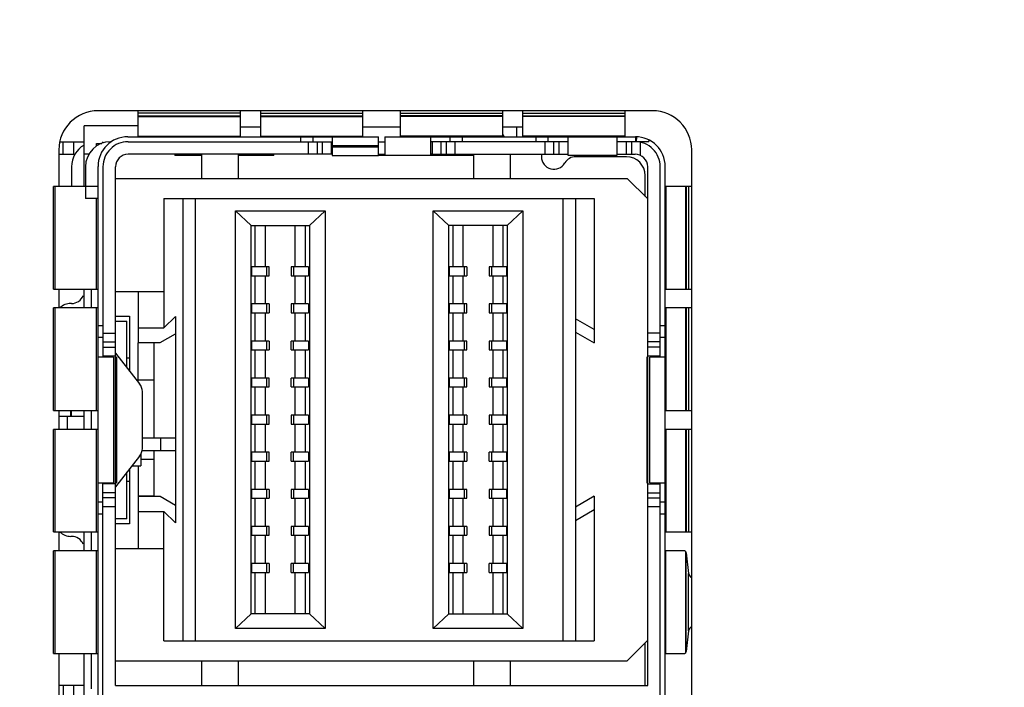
# Model space of a CAD drawing. Header units: inches. Extents: x 0 to 22, y 0 to 17.
# Tile 10 of 22: x 6.73 to 7.514, y 9.64 to 10.171. Entities that reach past the tile are written whole.
import ezdxf

# ---------------------------------------------------------------- set-up
doc = ezdxf.new("R2010")
doc.units = ezdxf.units.IN
doc.header["$LTSCALE"] = 1.21
doc.header["$MEASUREMENT"] = 0
doc.layers.get('0').update_dxf_attribs({"linetype": 'CONTINUOUS'})
doc.layers.add('DIMENSIONS', color=7, linetype='CONTINUOUS')
doc.styles.get("Standard").update_dxf_attribs({"font": 'txt', "width": 0.8})
doc.dimstyles.new('DIMSTYLE_1', dxfattribs={"dimtxt": 0.125, "dimasz": 0.18, "dimexe": 0.125, "dimexo": 0.0625, "dimgap": 0.03125, "dimtad": 0, "dimtih": 1, "dimtoh": 1, "dimzin": 4, "dimdsep": 46, "dimtxsty": 'STANDARD', "dimblk": '_FILLED', "dimblk1": '_FILLED', "dimblk2": '_FILLED', "dimcen": 0.09, "dimadec": 0, "dimazin": 0, "dimtp": 0.005, "dimtm": 0.005, "dimtfac": 1, "dimtofl": 0, "dimtmove": 0, "dimatfit": 3, "dimldrblk": '_FILLED', "dimfxl": 1, "dimtolj": 1, "dimtzin": 4, "dimarcsym": 0})

# ---------------------------------------------------------------- blocks, each defined once
blk = doc.blocks.new('*D14')
at = {"layer": 'DIMENSIONS', "color": 2, "linetype": 'CONTINUOUS'}
blk.add_line((7.45192, 10.69371), (5.98716, 10.69371), dxfattribs=at)
at = {"layer": 'DIMENSIONS', "color": 2, "linetype": 'CONTINUOUS', "insert": (5.92466, 10.75621), "char_height": 0.125, "width": 1.525, "attachment_point": 3, "line_spacing_factor": 0.9}
blk.add_mtext('2X 4.18{\\Ftxt.shx;\\W1.000000;\\H0.125000; }[106.3]', dxfattribs=at)
blk = doc.blocks.new('_FILLED')
at = {"color": 0, "linetype": 'BYBLOCK'}
blk.add_solid([(0, 0), (-1, 0.1736), (-1, -0.1736)], dxfattribs=at)

msp = doc.modelspace()

# ---------------------------------------------------------------- linework, layer by layer
at = {"color": 7, "linetype": 'CONTINUOUS'}
for p, q in [((7.23426, 10.09871), (6.79276, 10.09871)), ((6.82455, 10.09871), (6.82455, 10.07848)), ((6.90625, 10.09666), (6.82455, 10.09666)), ((6.82455, 10.0947), (6.90625, 10.0947)), ((6.82455, 10.09416), (6.90625, 10.09416)), ((6.90625, 10.07848), (6.90625, 10.09871)), ((6.92199, 10.09871), (6.92199, 10.07848)), ((6.92199, 10.09666), (7.00368, 10.09666)), ((6.92199, 10.0947), (7.00368, 10.0947)), ((6.92199, 10.09416), (7.00368, 10.09416)), ((7.00368, 10.07848), (7.00368, 10.09871)), ((7.03343, 10.09871), (7.03343, 10.07848)), ((7.03343, 10.09666), (7.11512, 10.09666)), ((7.11512, 10.0947), (7.03343, 10.0947)), ((7.11512, 10.09416), (7.03343, 10.09416)), ((7.11512, 10.07848), (7.11512, 10.09871)), ((7.13086, 10.09871), (7.13086, 10.07848)), ((7.13086, 10.09666), (7.21255, 10.09666)), ((7.13086, 10.0947), (7.21255, 10.0947)), ((7.21255, 10.09416), (7.13086, 10.09416)), ((7.21255, 10.07848), (7.21255, 10.09871)), ((6.78163, 10.03871), (6.78163, 10.08668)), ((6.82455, 10.08668), (6.78163, 10.08668)), ((6.90625, 10.08589), (6.92199, 10.08589)), ((7.00368, 10.08589), (7.03343, 10.08589)), ((7.11512, 10.08589), (7.13086, 10.08589)), ((7.12612, 10.07801), (7.12612, 10.08589)), ((6.81637, 10.07801), (7.01605, 10.07801)), ((6.82455, 10.07848), (6.90625, 10.07848)), ((6.92199, 10.07848), (7.00368, 10.07848)), ((6.95429, 10.07408), (6.95429, 10.07801)), ((6.96387, 10.07801), (6.96387, 10.07408)), ((6.97944, 10.07406), (6.97944, 10.07801)), ((7.01605, 10.06308), (7.01605, 10.07801)), ((7.02105, 10.07801), (7.02105, 10.06345)), ((7.02105, 10.07801), (7.22074, 10.07801)), ((7.11512, 10.07848), (7.03343, 10.07848)), ((7.05767, 10.06345), (7.05767, 10.07801)), ((7.07324, 10.07408), (7.07324, 10.07801)), ((7.08282, 10.07801), (7.08282, 10.07408)), ((7.11512, 10.07986), (7.11618, 10.07801)), ((7.21255, 10.07848), (7.13086, 10.07848)), ((7.14158, 10.07408), (7.14158, 10.07801)), ((7.15115, 10.07408), (7.15115, 10.07801)), ((7.16672, 10.07801), (7.16672, 10.06345)), ((7.20609, 10.06345), (7.20609, 10.07801)), ((7.22074, 10.07801), (7.22074, 10.07605)), ((7.22074, 10.07605), (7.22075, 10.07408)), ((7.22156, 10.07408), (7.22173, 10.07799)), ((7.23111, 10.07408), (7.23175, 10.07529)), ((6.76151, 10.06746), (6.76151, 10.03843)), ((6.76256, 10.07408), (6.78163, 10.07408)), ((6.76504, 10.06408), (6.76504, 10.07408)), ((6.77325, 10.07408), (6.77325, 10.06408)), ((6.79163, 10.07061), (6.79163, 10.07274)), ((6.79163, 10.07274), (6.7958, 10.07274)), ((6.79669, 10.07312), (6.79669, 10.07408)), ((6.81669, 10.07408), (6.97936, 10.07408)), ((6.96013, 10.07408), (6.96013, 10.06408)), ((6.9672, 10.07408), (6.9672, 10.06408)), ((6.97134, 10.07408), (6.97134, 10.06408)), ((6.97842, 10.07408), (6.97842, 10.06408)), ((6.97927, 10.07406), (6.97927, 10.06308)), ((6.97927, 10.07108), (7.01605, 10.07108)), ((6.97927, 10.07008), (7.01605, 10.07008)), ((7.01605, 10.07408), (7.02105, 10.07408)), ((7.16672, 10.07408), (7.05767, 10.07408)), ((7.05869, 10.07408), (7.05869, 10.06408)), ((7.06576, 10.07408), (7.06576, 10.06408)), ((7.06991, 10.07408), (7.06991, 10.06408)), ((7.07698, 10.07408), (7.07698, 10.06408)), ((7.14845, 10.07408), (7.14845, 10.06408)), ((7.15552, 10.07408), (7.15552, 10.06408)), ((7.15966, 10.07408), (7.15966, 10.06408)), ((7.22042, 10.07408), (7.20609, 10.07408)), ((7.21335, 10.07408), (7.21335, 10.06408)), ((7.21749, 10.07408), (7.21749, 10.06408)), ((7.23111, 10.07408), (7.22121, 10.07408)), ((7.22456, 10.07364), (7.22456, 10.06318)), ((7.26551, 8.33696), (7.26551, 10.06746)), ((6.76151, 10.06408), (6.77466, 10.06408)), ((6.78561, 10.06408), (6.78163, 10.06408)), ((6.97927, 10.06408), (6.81669, 10.06408)), ((6.85396, 10.06408), (6.85396, 10.0632)), ((6.87513, 10.0632), (6.85396, 10.0632)), ((6.87513, 10.06408), (6.87513, 10.04471)), ((6.90466, 10.04471), (6.90466, 10.06408)), ((6.9327, 10.0632), (6.90466, 10.0632)), ((6.9327, 10.0632), (6.9327, 10.06408)), ((6.97927, 10.06308), (7.01605, 10.06308)), ((7.02105, 10.06396), (7.01605, 10.06408)), ((7.02105, 10.0632), (7.01605, 10.0632)), ((7.02105, 10.06345), (7.05767, 10.06345)), ((7.05869, 10.06408), (7.05767, 10.06401)), ((7.09167, 10.0632), (7.05767, 10.0632)), ((7.05869, 10.06408), (7.16672, 10.06408)), ((7.09167, 10.06408), (7.09167, 10.04471)), ((7.1212, 10.04471), (7.1212, 10.06408)), ((7.14581, 10.06408), (7.14581, 10.06211)), ((7.16672, 10.06345), (7.20609, 10.06345)), ((7.21345, 10.06211), (7.17313, 10.06211)), ((7.20609, 10.06408), (7.22042, 10.06408)), ((6.77163, 10.05408), (6.77163, 10.03843)), ((6.78269, 10.05408), (6.78269, 10.02871)), ((6.79275, 8.35148), (6.79275, 10.05439)), ((6.79669, 10.05408), (6.79669, 9.90254)), ((6.80669, 9.64101), (6.80669, 10.05408)), ((7.23042, 9.64101), (7.23042, 10.05408)), ((7.24042, 9.90254), (7.24042, 10.05408)), ((7.24436, 8.35148), (7.24436, 10.05439)), ((6.80669, 10.04471), (7.21415, 10.04471)), ((7.21415, 10.04471), (7.23042, 10.02844)), ((7.22845, 10.0304), (7.22845, 10.04711)), ((6.75729, 9.95674), (6.75729, 10.03843)), ((6.78269, 10.03843), (6.75729, 10.03843)), ((6.75871, 9.95674), (6.75871, 10.03843)), ((6.78269, 10.03871), (6.79275, 10.03871)), ((7.24482, 10.03843), (7.24482, 9.95674)), ((7.26551, 10.03843), (7.24482, 10.03843)), ((7.2605, 10.03843), (7.2605, 9.95674)), ((7.26104, 10.03843), (7.26104, 9.95674)), ((7.263, 10.03843), (7.263, 9.95674)), ((6.79275, 10.02871), (6.78269, 10.02871)), ((6.79156, 9.95674), (6.79156, 10.02871)), ((6.84521, 10.02896), (6.84521, 9.92581)), ((6.84521, 10.02896), (7.18788, 10.02896)), ((6.86021, 10.02896), (6.86021, 9.6766)), ((6.87021, 10.02896), (6.87021, 9.6766)), ((7.16288, 10.02896), (7.16288, 9.6766)), ((7.17288, 10.02896), (7.17288, 9.6766)), ((7.18788, 10.02896), (7.18788, 9.91381)), ((6.9021, 9.68644), (6.9021, 10.01912)), ((6.9146, 10.00731), (6.9021, 10.01912)), ((6.9021, 10.01912), (6.97351, 10.01912)), ((6.97351, 10.01912), (6.96101, 10.00731)), ((6.97351, 10.01912), (6.97351, 9.68644)), ((7.05958, 9.68644), (7.05958, 10.01912)), ((7.07208, 10.00731), (7.05958, 10.01912)), ((7.05958, 10.01912), (7.13099, 10.01912)), ((7.13099, 10.01912), (7.11849, 10.00731)), ((7.13099, 10.01912), (7.13099, 9.68644)), ((6.9146, 9.69825), (6.9146, 10.00731)), ((6.9146, 10.00731), (6.96101, 10.00731)), ((6.91798, 9.97439), (6.91798, 10.00731)), ((6.926, 9.97439), (6.926, 10.00731)), ((6.94962, 9.97439), (6.94962, 10.00731)), ((6.95763, 10.00731), (6.95763, 9.97439)), ((6.96101, 10.00731), (6.96101, 9.69825)), ((7.07208, 9.69825), (7.07208, 10.00731)), ((7.11849, 10.00731), (7.07208, 10.00731)), ((7.07546, 9.97439), (7.07546, 10.00731)), ((7.08348, 9.97439), (7.08348, 10.00731)), ((7.1071, 10.00731), (7.1071, 9.97439)), ((7.11511, 10.00731), (7.11511, 9.97439)), ((7.1185, 10.00731), (7.1185, 9.69825)), ((6.9152, 9.96739), (6.9152, 9.97439)), ((6.92897, 9.97439), (6.9152, 9.97439)), ((6.92717, 9.96739), (6.92717, 9.97439)), ((6.92897, 9.96739), (6.92897, 9.97439)), ((6.94665, 9.97439), (6.94665, 9.96739)), ((6.96041, 9.97439), (6.94665, 9.97439)), ((6.94845, 9.97439), (6.94845, 9.96739)), ((6.96041, 9.97439), (6.96041, 9.96739)), ((7.07268, 9.96739), (7.07268, 9.97439)), ((7.08645, 9.97439), (7.07268, 9.97439)), ((7.08465, 9.96739), (7.08465, 9.97439)), ((7.08645, 9.97439), (7.08645, 9.96739)), ((7.10413, 9.97439), (7.10413, 9.96739)), ((7.1179, 9.97439), (7.10413, 9.97439)), ((7.10593, 9.97439), (7.10593, 9.96739)), ((7.1179, 9.97439), (7.1179, 9.96739)), ((6.9152, 9.96739), (6.92897, 9.96739)), ((6.91798, 9.94487), (6.91798, 9.96739)), ((6.926, 9.94487), (6.926, 9.96739)), ((6.94665, 9.96739), (6.96041, 9.96739)), ((6.94962, 9.94487), (6.94962, 9.96739)), ((6.95763, 9.96739), (6.95763, 9.94487)), ((7.07268, 9.96739), (7.08645, 9.96739)), ((7.07546, 9.94487), (7.07546, 9.96739)), ((7.08348, 9.94487), (7.08348, 9.96739)), ((7.10413, 9.96739), (7.1179, 9.96739)), ((7.1071, 9.96739), (7.1071, 9.94487)), ((7.11511, 9.96739), (7.11511, 9.94487)), ((6.75729, 9.95674), (6.79271, 9.95674)), ((6.76151, 9.95674), (6.76151, 9.94174)), ((6.78094, 9.95156), (6.78163, 9.95128)), ((6.78163, 9.94174), (6.78163, 9.95674)), ((6.78749, 9.94174), (6.78749, 9.95674)), ((6.80669, 9.9549), (6.84521, 9.9549)), ((6.82462, 9.9549), (6.82462, 9.91407)), ((7.24482, 9.95674), (7.26551, 9.95674)), ((6.77163, 9.94522), (6.77102, 9.94522)), ((6.9152, 9.93787), (6.9152, 9.94487)), ((6.92897, 9.94487), (6.9152, 9.94487)), ((6.92717, 9.93787), (6.92717, 9.94487)), ((6.92897, 9.94487), (6.92897, 9.93787)), ((6.94665, 9.94487), (6.94665, 9.93787)), ((6.96041, 9.94487), (6.94665, 9.94487)), ((6.94845, 9.94487), (6.94845, 9.93787)), ((6.96041, 9.94487), (6.96041, 9.93787)), ((7.07268, 9.93787), (7.07268, 9.94487)), ((7.08645, 9.94487), (7.07268, 9.94487)), ((7.08465, 9.93787), (7.08465, 9.94487)), ((7.08645, 9.93787), (7.08645, 9.94487)), ((7.10413, 9.94487), (7.10413, 9.93787)), ((7.1179, 9.94487), (7.10413, 9.94487)), ((7.10593, 9.94487), (7.10593, 9.93787)), ((7.1179, 9.94487), (7.1179, 9.93787)), ((6.75729, 9.86004), (6.75729, 9.94174)), ((6.79271, 9.94174), (6.75729, 9.94174)), ((6.75871, 9.86004), (6.75871, 9.94174)), ((6.79156, 9.86004), (6.79156, 9.94174)), ((6.80669, 9.93522), (6.81773, 9.93522)), ((6.81773, 9.93522), (6.81773, 9.89171)), ((6.84521, 9.92581), (6.8543, 9.9349)), ((6.8543, 9.9349), (6.8543, 9.83809)), ((6.9152, 9.93787), (6.92897, 9.93787)), ((6.91798, 9.91534), (6.91798, 9.93787)), ((6.926, 9.91534), (6.926, 9.93787)), ((6.94665, 9.93787), (6.96041, 9.93787)), ((6.94962, 9.91534), (6.94962, 9.93787)), ((6.95763, 9.93787), (6.95763, 9.91534)), ((7.07268, 9.93787), (7.08645, 9.93787)), ((7.07546, 9.91534), (7.07546, 9.93787)), ((7.08348, 9.91534), (7.08348, 9.93787)), ((7.10413, 9.93787), (7.1179, 9.93787)), ((7.1071, 9.93787), (7.1071, 9.91534)), ((7.11511, 9.93787), (7.11511, 9.91534)), ((7.24482, 9.94174), (7.24482, 9.86004)), ((7.26551, 9.94174), (7.24482, 9.94174)), ((7.2605, 9.94174), (7.2605, 9.86004)), ((7.26104, 9.94174), (7.26104, 9.86004)), ((7.263, 9.94174), (7.263, 9.86004)), ((6.79275, 9.92769), (6.79669, 9.92769)), ((6.80669, 9.93128), (6.81576, 9.93128)), ((6.81576, 9.8942), (6.81576, 9.93128)), ((7.18788, 9.92444), (7.17288, 9.9331)), ((7.24042, 9.92769), (7.24436, 9.92769)), ((6.79669, 9.92168), (6.80669, 9.92168)), ((6.82462, 9.92581), (6.84521, 9.92581)), ((6.84221, 9.91407), (6.8543, 9.92106)), ((7.17288, 9.92247), (7.18788, 9.91381)), ((7.24042, 9.92168), (7.23042, 9.92168)), ((6.79669, 9.91812), (6.79275, 9.91812)), ((6.79669, 9.91461), (6.80669, 9.91461)), ((6.82462, 9.91407), (6.84221, 9.91407)), ((6.82462, 9.88297), (6.82462, 9.91381)), ((6.83741, 9.91381), (6.82462, 9.91381)), ((6.83741, 9.83809), (6.83741, 9.91381)), ((6.9152, 9.90834), (6.9152, 9.91534)), ((6.92897, 9.91534), (6.9152, 9.91534)), ((6.92717, 9.90834), (6.92717, 9.91534)), ((6.92897, 9.91534), (6.92897, 9.90834)), ((6.94665, 9.90834), (6.94665, 9.91534)), ((6.96041, 9.91534), (6.94665, 9.91534)), ((6.94845, 9.90834), (6.94845, 9.91534)), ((6.96041, 9.91534), (6.96041, 9.90834)), ((7.07268, 9.90834), (7.07268, 9.91534)), ((7.08645, 9.91534), (7.07268, 9.91534)), ((7.08465, 9.90834), (7.08465, 9.91534)), ((7.08645, 9.90834), (7.08645, 9.91534)), ((7.10413, 9.91534), (7.10413, 9.90834)), ((7.1179, 9.91534), (7.10413, 9.91534)), ((7.10593, 9.91534), (7.10593, 9.90834)), ((7.1179, 9.91534), (7.1179, 9.90834)), ((7.24042, 9.91461), (7.23042, 9.91461)), ((7.24436, 9.91812), (7.24042, 9.91812)), ((6.79669, 9.91047), (6.80669, 9.91047)), ((6.80669, 9.9034), (6.79669, 9.9034)), ((6.80669, 9.90569), (6.82588, 9.88138)), ((6.9152, 9.90834), (6.92897, 9.90834)), ((6.91798, 9.88581), (6.91798, 9.90834)), ((6.926, 9.88581), (6.926, 9.90834)), ((6.94665, 9.90834), (6.96041, 9.90834)), ((6.94962, 9.88581), (6.94962, 9.90834)), ((6.95763, 9.90834), (6.95763, 9.88581)), ((7.07268, 9.90834), (7.08645, 9.90834)), ((7.07546, 9.88581), (7.07546, 9.90834)), ((7.08348, 9.88581), (7.08348, 9.90834)), ((7.10413, 9.90834), (7.1179, 9.90834)), ((7.1071, 9.90834), (7.1071, 9.88581)), ((7.11511, 9.90834), (7.11511, 9.88581)), ((7.24042, 9.91047), (7.23042, 9.91047)), ((7.24042, 9.9034), (7.23042, 9.9034)), ((6.80505, 9.90254), (6.79275, 9.90254)), ((6.80505, 9.90254), (6.80505, 9.80254)), ((6.80749, 9.90254), (6.80669, 9.90254)), ((6.80749, 9.90254), (6.80749, 9.80254)), ((6.81576, 9.90199), (6.81773, 9.90199)), ((7.22979, 9.90254), (7.22979, 9.80254)), ((7.23042, 9.90254), (7.22979, 9.90254)), ((7.23206, 9.80254), (7.23206, 9.90254)), ((7.24436, 9.90254), (7.23206, 9.90254)), ((6.83741, 9.88428), (6.82462, 9.88428)), ((6.9152, 9.87881), (6.9152, 9.88581)), ((6.92897, 9.88581), (6.9152, 9.88581)), ((6.92717, 9.87881), (6.92717, 9.88581)), ((6.92897, 9.87881), (6.92897, 9.88581)), ((6.94665, 9.87881), (6.94665, 9.88581)), ((6.96041, 9.88581), (6.94665, 9.88581)), ((6.94845, 9.88581), (6.94845, 9.87881)), ((6.96041, 9.88581), (6.96041, 9.87881)), ((7.07268, 9.87881), (7.07268, 9.88581)), ((7.08645, 9.88581), (7.07268, 9.88581)), ((7.08465, 9.87881), (7.08465, 9.88581)), ((7.08645, 9.87881), (7.08645, 9.88581)), ((7.10413, 9.88581), (7.10413, 9.87881)), ((7.1179, 9.88581), (7.10413, 9.88581)), ((7.10593, 9.88581), (7.10593, 9.87881)), ((7.1179, 9.88581), (7.1179, 9.87881)), ((6.82803, 9.8299), (6.82803, 9.87519)), ((6.9152, 9.87881), (6.92897, 9.87881)), ((6.91798, 9.85628), (6.91798, 9.87881)), ((6.926, 9.85628), (6.926, 9.87881)), ((6.94665, 9.87881), (6.96041, 9.87881)), ((6.94962, 9.85628), (6.94962, 9.87881)), ((6.95763, 9.87881), (6.95763, 9.85628)), ((7.07268, 9.87881), (7.08645, 9.87881)), ((7.07546, 9.85628), (7.07546, 9.87881)), ((7.08348, 9.85628), (7.08348, 9.87881)), ((7.10413, 9.87881), (7.1179, 9.87881)), ((7.1071, 9.87881), (7.1071, 9.85628)), ((7.11511, 9.87881), (7.11511, 9.85628)), ((6.75729, 9.86004), (6.79271, 9.86004)), ((6.76151, 9.86004), (6.76151, 9.84504)), ((6.77102, 9.85552), (6.77102, 9.86004)), ((6.77163, 9.85552), (6.77163, 9.86004)), ((6.78163, 9.84504), (6.78163, 9.86004)), ((6.78749, 9.84504), (6.78749, 9.86004)), ((6.9152, 9.84928), (6.9152, 9.85628)), ((6.92897, 9.85628), (6.9152, 9.85628)), ((6.92717, 9.84928), (6.92717, 9.85628)), ((6.92897, 9.84928), (6.92897, 9.85628)), ((6.94665, 9.85628), (6.94665, 9.84928)), ((6.96041, 9.85628), (6.94665, 9.85628)), ((6.94845, 9.85628), (6.94845, 9.84928)), ((6.96041, 9.85628), (6.96041, 9.84928)), ((7.07268, 9.84928), (7.07268, 9.85628)), ((7.08645, 9.85628), (7.07268, 9.85628)), ((7.08465, 9.84928), (7.08465, 9.85628)), ((7.08645, 9.85628), (7.08645, 9.84928)), ((7.10413, 9.85628), (7.10413, 9.84928)), ((7.1179, 9.85628), (7.10413, 9.85628)), ((7.10593, 9.85628), (7.10593, 9.84928)), ((7.1179, 9.85628), (7.1179, 9.84928)), ((7.24482, 9.86004), (7.26551, 9.86004)), ((6.76151, 9.85552), (6.78163, 9.85552)), ((6.76852, 9.84504), (6.76852, 9.85552)), ((6.9152, 9.84928), (6.92897, 9.84928)), ((6.91798, 9.82675), (6.91798, 9.84928)), ((6.926, 9.82675), (6.926, 9.84928)), ((6.94665, 9.84928), (6.96041, 9.84928)), ((6.94962, 9.82675), (6.94962, 9.84928)), ((6.95763, 9.84928), (6.95763, 9.82675)), ((7.07268, 9.84928), (7.08645, 9.84928)), ((7.07546, 9.82675), (7.07546, 9.84928)), ((7.08348, 9.82675), (7.08348, 9.84928)), ((7.10413, 9.84928), (7.1179, 9.84928)), ((7.1071, 9.84928), (7.1071, 9.82675)), ((7.11511, 9.84928), (7.11511, 9.82675)), ((6.75729, 9.76335), (6.75729, 9.84504)), ((6.79271, 9.84504), (6.75729, 9.84504)), ((6.75871, 9.76335), (6.75871, 9.84504)), ((6.79156, 9.76335), (6.79156, 9.84504)), ((7.24482, 9.84504), (7.24482, 9.76335)), ((7.26551, 9.84504), (7.24482, 9.84504)), ((7.2605, 9.84504), (7.2605, 9.76335)), ((7.26104, 9.84504), (7.26104, 9.76335)), ((7.263, 9.84504), (7.263, 9.76335)), ((6.85463, 9.83809), (6.82803, 9.83809)), ((6.84281, 9.82809), (6.84281, 9.83809)), ((6.85463, 9.82809), (6.85463, 9.83809)), ((6.82694, 9.82541), (6.82694, 9.81599)), ((6.82803, 9.82809), (6.85463, 9.82809)), ((6.83741, 9.79176), (6.83741, 9.82809)), ((6.8543, 9.82809), (6.8543, 9.77066)), ((6.9152, 9.81975), (6.9152, 9.82675)), ((6.92897, 9.82675), (6.9152, 9.82675)), ((6.92717, 9.81975), (6.92717, 9.82675)), ((6.92897, 9.81975), (6.92897, 9.82675)), ((6.94665, 9.81975), (6.94665, 9.82675)), ((6.96041, 9.82675), (6.94665, 9.82675)), ((6.94845, 9.81975), (6.94845, 9.82675)), ((6.96041, 9.82675), (6.96041, 9.81975)), ((7.07268, 9.81975), (7.07268, 9.82675)), ((7.08645, 9.82675), (7.07268, 9.82675)), ((7.08465, 9.81975), (7.08465, 9.82675)), ((7.08645, 9.82675), (7.08645, 9.81975)), ((7.10413, 9.81975), (7.10413, 9.82675)), ((7.1179, 9.82675), (7.10413, 9.82675)), ((7.10593, 9.82675), (7.10593, 9.81975)), ((7.1179, 9.82675), (7.1179, 9.81975)), ((6.82588, 9.8237), (6.80669, 9.79939)), ((6.82694, 9.82129), (6.83741, 9.82129)), ((6.9152, 9.81975), (6.92897, 9.81975)), ((6.91798, 9.79723), (6.91798, 9.81975)), ((6.926, 9.79723), (6.926, 9.81975)), ((6.94665, 9.81975), (6.96041, 9.81975)), ((6.94962, 9.79723), (6.94962, 9.81975)), ((6.95763, 9.81975), (6.95763, 9.79723)), ((7.07268, 9.81975), (7.08645, 9.81975)), ((7.07546, 9.79723), (7.07546, 9.81975)), ((7.08348, 9.79723), (7.08348, 9.81975)), ((7.10413, 9.81975), (7.1179, 9.81975)), ((7.1071, 9.81975), (7.1071, 9.79723)), ((7.11511, 9.81975), (7.11511, 9.79723)), ((6.81576, 9.7738), (6.81576, 9.81089)), ((6.81773, 9.81338), (6.81773, 9.76987)), ((6.81979, 9.81599), (6.82694, 9.81599)), ((6.82462, 9.81599), (6.82462, 9.79176)), ((6.79275, 9.80254), (6.80505, 9.80254)), ((6.79669, 9.0364), (6.79669, 9.80254)), ((6.80669, 9.80168), (6.79669, 9.80168)), ((6.80669, 9.80254), (6.80749, 9.80254)), ((6.81773, 9.80357), (6.81576, 9.80357)), ((7.22979, 9.80254), (7.23042, 9.80254)), ((7.23042, 9.80168), (7.24042, 9.80168)), ((7.23206, 9.80254), (7.24436, 9.80254)), ((7.24042, 9.46947), (7.24042, 9.80254)), ((6.80669, 9.79461), (6.79669, 9.79461)), ((6.9152, 9.79023), (6.9152, 9.79723)), ((6.92897, 9.79723), (6.9152, 9.79723)), ((6.92717, 9.79023), (6.92717, 9.79723)), ((6.92897, 9.79723), (6.92897, 9.79023)), ((6.94665, 9.79723), (6.94665, 9.79023)), ((6.96041, 9.79723), (6.94665, 9.79723)), ((6.94845, 9.79723), (6.94845, 9.79023)), ((6.96041, 9.79723), (6.96041, 9.79023)), ((7.07268, 9.79023), (7.07268, 9.79723)), ((7.08645, 9.79723), (7.07268, 9.79723)), ((7.08465, 9.79023), (7.08465, 9.79723)), ((7.08645, 9.79023), (7.08645, 9.79723)), ((7.10413, 9.79723), (7.10413, 9.79023)), ((7.1179, 9.79723), (7.10413, 9.79723)), ((7.10593, 9.79723), (7.10593, 9.79023)), ((7.1179, 9.79723), (7.1179, 9.79023)), ((7.23042, 9.79461), (7.24042, 9.79461)), ((6.79669, 9.78699), (6.79275, 9.78699)), ((6.80669, 9.79047), (6.79669, 9.79047)), ((6.83741, 9.79176), (6.82462, 9.79176)), ((6.82462, 9.79149), (6.82462, 9.75018)), ((6.84221, 9.79149), (6.82462, 9.79149)), ((6.8543, 9.78451), (6.84221, 9.79149)), ((6.9152, 9.79023), (6.92897, 9.79023)), ((6.91798, 9.7677), (6.91798, 9.79023)), ((6.926, 9.7677), (6.926, 9.79023)), ((6.94665, 9.79023), (6.96041, 9.79023)), ((6.94962, 9.7677), (6.94962, 9.79023)), ((6.95763, 9.79023), (6.95763, 9.7677)), ((7.07268, 9.79023), (7.08645, 9.79023)), ((7.07546, 9.7677), (7.07546, 9.79023)), ((7.08348, 9.7677), (7.08348, 9.79023)), ((7.10413, 9.79023), (7.1179, 9.79023)), ((7.1071, 9.79023), (7.1071, 9.7677)), ((7.11511, 9.79023), (7.11511, 9.7677)), ((7.18788, 9.79176), (7.17288, 9.7831)), ((7.18788, 9.79176), (7.18788, 9.6766)), ((7.23042, 9.79047), (7.24042, 9.79047)), ((7.24436, 9.78699), (7.24042, 9.78699)), ((6.79669, 9.77739), (6.79275, 9.77739)), ((6.80669, 9.7834), (6.79669, 9.7834)), ((6.82462, 9.77976), (6.84521, 9.77976)), ((6.84521, 9.6766), (6.84521, 9.77976)), ((6.8543, 9.77066), (6.84521, 9.77976)), ((7.17288, 9.77247), (7.18788, 9.78113)), ((7.24042, 9.7834), (7.23042, 9.7834)), ((7.24436, 9.77739), (7.24042, 9.77739)), ((6.81576, 9.7738), (6.80669, 9.7738)), ((6.81773, 9.76987), (6.80669, 9.76987)), ((6.75729, 9.76335), (6.79271, 9.76335)), ((6.76151, 9.76335), (6.76151, 9.74835)), ((6.78163, 9.74835), (6.78163, 9.76335)), ((6.78749, 9.74835), (6.78749, 9.76335)), ((6.9152, 9.7607), (6.9152, 9.7677)), ((6.92897, 9.7677), (6.9152, 9.7677)), ((6.92717, 9.7607), (6.92717, 9.7677)), ((6.92897, 9.7607), (6.92897, 9.7677)), ((6.94665, 9.7677), (6.94665, 9.7607)), ((6.96041, 9.7677), (6.94665, 9.7677)), ((6.94845, 9.7677), (6.94845, 9.7607)), ((6.96041, 9.7677), (6.96041, 9.7607)), ((7.07268, 9.7607), (7.07268, 9.7677)), ((7.08645, 9.7677), (7.07268, 9.7677)), ((7.08465, 9.7607), (7.08465, 9.7677)), ((7.08645, 9.7677), (7.08645, 9.7607)), ((7.10413, 9.7677), (7.10413, 9.7607)), ((7.1179, 9.7677), (7.10413, 9.7677)), ((7.10593, 9.7677), (7.10593, 9.7607)), ((7.1179, 9.7677), (7.1179, 9.7607)), ((7.24482, 9.76335), (7.26551, 9.76335)), ((6.77163, 9.75987), (6.77102, 9.75987)), ((6.78163, 9.7538), (6.78094, 9.75353)), ((6.9152, 9.7607), (6.92897, 9.7607)), ((6.91798, 9.73817), (6.91798, 9.7607)), ((6.926, 9.73817), (6.926, 9.7607)), ((6.94665, 9.7607), (6.96041, 9.7607)), ((6.94962, 9.73817), (6.94962, 9.7607)), ((6.95763, 9.7607), (6.95763, 9.73817)), ((7.07268, 9.7607), (7.08645, 9.7607)), ((7.07546, 9.73817), (7.07546, 9.7607)), ((7.08348, 9.73817), (7.08348, 9.7607)), ((7.10413, 9.7607), (7.1179, 9.7607)), ((7.1071, 9.7607), (7.1071, 9.73817)), ((7.11511, 9.7607), (7.11511, 9.73817)), ((6.75729, 9.66666), (6.75729, 9.74835)), ((6.79271, 9.74835), (6.75729, 9.74835)), ((6.75871, 9.66666), (6.75871, 9.74835)), ((6.79156, 9.66666), (6.79156, 9.74835)), ((6.80669, 9.75018), (6.84521, 9.75018)), ((7.24482, 9.66666), (7.24482, 9.74835)), ((7.26006, 9.74835), (7.24482, 9.74835)), ((7.26006, 9.74835), (7.2605, 9.74807)), ((7.2605, 9.74807), (7.2605, 9.66693)), ((7.2605, 9.74807), (7.26064, 9.74787)), ((7.26064, 9.74787), (7.26104, 9.74673)), ((7.26104, 9.66828), (7.26104, 9.74673)), ((7.26104, 9.74673), (7.263, 9.73039)), ((6.9152, 9.73117), (6.9152, 9.73817)), ((6.92897, 9.73817), (6.9152, 9.73817)), ((6.92717, 9.73117), (6.92717, 9.73817)), ((6.92897, 9.73817), (6.92897, 9.73117)), ((6.94665, 9.73117), (6.94665, 9.73817)), ((6.96041, 9.73817), (6.94665, 9.73817)), ((6.94845, 9.73117), (6.94845, 9.73817)), ((6.96041, 9.73817), (6.96041, 9.73117)), ((7.07268, 9.73117), (7.07268, 9.73817)), ((7.08645, 9.73817), (7.07268, 9.73817)), ((7.08465, 9.73117), (7.08465, 9.73817)), ((7.08645, 9.73817), (7.08645, 9.73117)), ((7.10413, 9.73117), (7.10413, 9.73817)), ((7.1179, 9.73817), (7.10413, 9.73817)), ((7.10593, 9.73817), (7.10593, 9.73117)), ((7.1179, 9.73817), (7.1179, 9.73117)), ((6.9152, 9.73117), (6.92897, 9.73117)), ((6.91798, 9.69825), (6.91798, 9.73117)), ((6.926, 9.69825), (6.926, 9.73117)), ((6.94665, 9.73117), (6.96041, 9.73117)), ((6.94962, 9.69825), (6.94962, 9.73117)), ((6.95763, 9.73117), (6.95763, 9.69825)), ((7.07268, 9.73117), (7.08645, 9.73117)), ((7.07546, 9.69825), (7.07546, 9.73117)), ((7.08348, 9.69825), (7.08348, 9.73117)), ((7.10413, 9.73117), (7.1179, 9.73117)), ((7.1071, 9.73117), (7.1071, 9.69825)), ((7.11511, 9.73117), (7.11511, 9.69825)), ((7.263, 9.68462), (7.263, 9.73039)), ((6.9146, 9.69825), (6.9021, 9.68644)), ((6.96101, 9.69825), (6.9146, 9.69825)), ((6.96101, 9.69825), (6.97351, 9.68644)), ((7.07208, 9.69825), (7.05958, 9.68644)), ((7.07208, 9.69825), (7.11849, 9.69825)), ((7.11849, 9.69825), (7.13099, 9.68644)), ((6.97351, 9.68644), (6.9021, 9.68644)), ((7.13099, 9.68644), (7.05958, 9.68644)), ((7.263, 9.68462), (7.26104, 9.66828)), ((6.84521, 9.6766), (7.18788, 9.6766)), ((7.23042, 9.67713), (7.21415, 9.66085)), ((7.22845, 9.64101), (7.22845, 9.67516)), ((7.26104, 9.66828), (7.26064, 9.66713)), ((6.75729, 9.66666), (6.79275, 9.66666)), ((6.76151, 9.66666), (6.76151, 9.60536)), ((6.78163, 9.60564), (6.78163, 9.66666)), ((6.78749, 9.63833), (6.78749, 9.66666)), ((6.80669, 9.66085), (7.21415, 9.66085)), ((6.87513, 9.66085), (6.87513, 9.64101)), ((6.90466, 9.64101), (6.90466, 9.66085)), ((7.09167, 9.66085), (7.09167, 9.64101)), ((7.1212, 9.64101), (7.1212, 9.66085)), ((7.24482, 9.66666), (7.26006, 9.66666)), ((7.2605, 9.66693), (7.26006, 9.66666)), ((7.26064, 9.66713), (7.2605, 9.66693)), ((6.78163, 9.64101), (6.76151, 9.64101)), ((6.76504, 9.64101), (6.76504, 9.63101)), ((6.77325, 9.64101), (6.77325, 9.63101)), ((6.80669, 9.64101), (7.23042, 9.64101))]:
    msp.add_line(p, q, dxfattribs=at)
for centre, radius, start, end in [((6.79276, 10.06746), 0.03125, 90, 180), ((7.23426, 10.06746), 0.03125, 0, 90), ((6.81637, 10.05439), 0.02362, 90, 180), ((7.22074, 10.05439), 0.02362, 360, 90), ((6.79163, 10.05408), 0.02, 120, 180), ((6.80269, 10.05408), 0.02, 90, 180), ((6.81669, 10.05408), 0.02, 90, 180.00001), ((7.22042, 10.05408), 0.02, 0, 90.00004), ((6.81669, 10.05408), 0.01, 90, 180), ((7.15581, 10.06211), 0.01, 180, 330), ((7.17313, 10.05211), 0.01, 90, 150), ((7.21345, 10.04711), 0.015, 0, 90), ((7.22042, 10.05408), 0.01, 0, 90.00001), ((6.77163, 9.95522), 0.01, 270, 338.50871), ((6.77102, 9.93272), 0.0125, 90, 133.56352), ((6.81803, 9.87519), 0.01, 0, 38.28513), ((6.81803, 9.8299), 0.01, 321.71559, 359.99995), ((6.77102, 9.77237), 0.0125, 226.43623, 270), ((6.77163, 9.74987), 0.01, 21.49129, 90)]:
    msp.add_arc(centre, radius, start, end, dxfattribs=at)
for points, knots in [([(7.263, 9.73039), (7.26303, 9.73007), (7.26342, 9.72861), (7.26455, 9.72749), (7.26546, 9.72674)], [0, 0, 0, 0, 0.210598, 1, 1, 1, 1]), ([(7.26546, 9.68827), (7.26511, 9.68798), (7.26402, 9.687), (7.26311, 9.68565), (7.263, 9.68462)], [0, 0, 0, 0, 0.302303, 1, 1, 1, 1])]:
    msp.add_open_spline(points, degree=3, knots=knots, dxfattribs=at)

# ---------------------------------------------------------------- dimensions: what is measured, and where the dimension line sits
at = {"layer": 'DIMENSIONS', "color": 2, "linetype": 'CONTINUOUS'}
dim = msp.add_ordinate_dim(feature_location=(7.45192, 10.69371), offset=(-1.46475, 0), dtype=0, origin=(7.51442, 6.51), text='2X <>', dimstyle='DIMSTYLE_1', dxfattribs=at)
dim.commit()
dim.dimension.update_dxf_attribs({"geometry": '*D14', "text_midpoint": (5.16216, 10.69371)})

doc.saveas('drawing.dxf')
